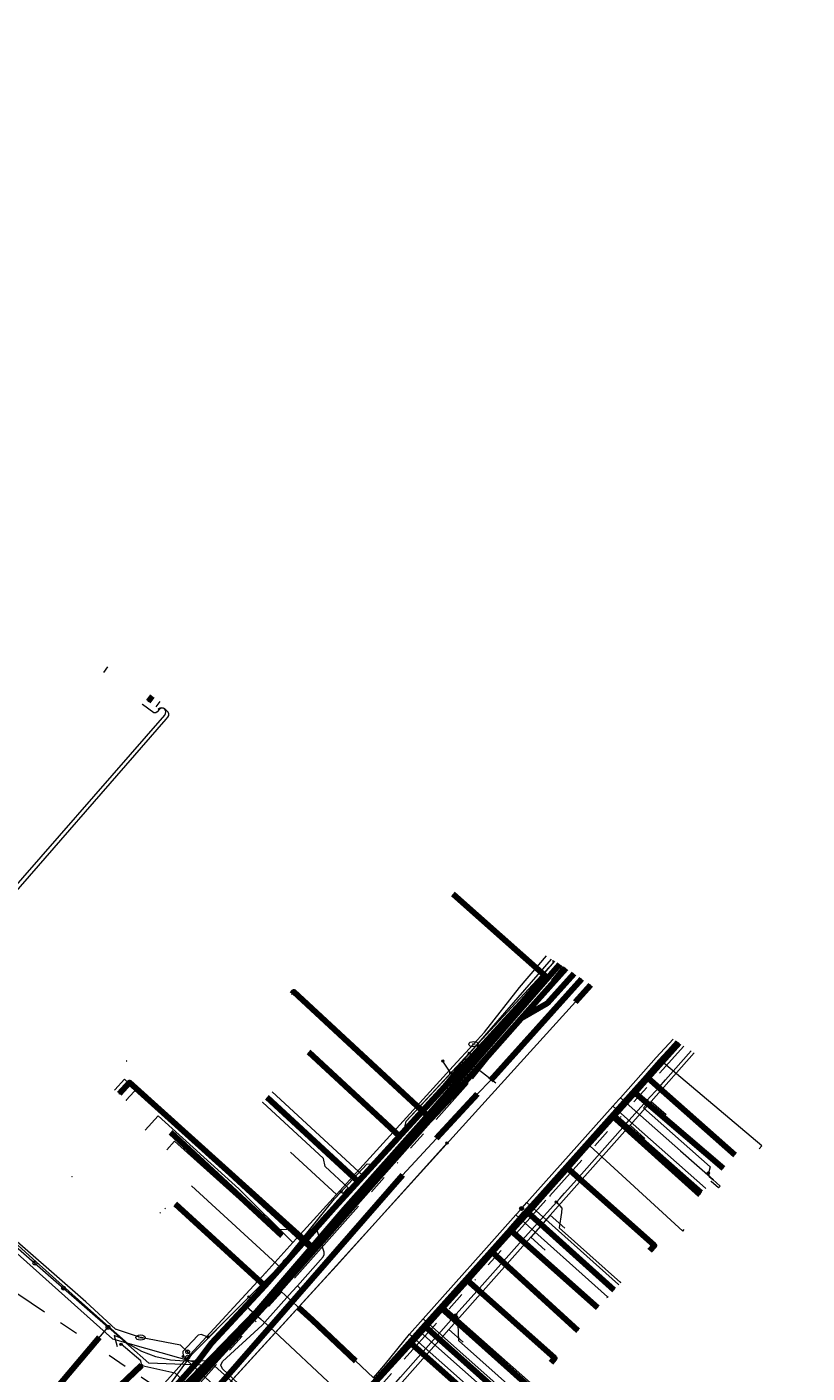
# Model space of a CAD drawing. Header units: metres. Extents: x 98902 to 136161, y 449037 to 499677.
# Tile 184 of 200: x 113551 to 113632, y 483532 to 483671. Entities that reach past the tile are written whole.
import ezdxf
from ezdxf.enums import TextEntityAlignment as Align
from ezdxf.lldxf.tags import DXFTag

# ---------------------------------------------------------------- set-up
doc = ezdxf.new("R2010")
doc.units = ezdxf.units.M
doc.linetypes.add('RI-OVERIG', pattern=[17, 5, -2, 2, -2, 0, -2, 2, -2])
for name, color, linetype, lineweight in [('B-WE-KL-DATA-G', 90, 'KL-DATA-N', 18), ('B-WE-KL-DATA_DUCT-G', 90, 'Continuous', 100), ('B-WE-KL-DATA_HULPSTUK-S', 90, 'Continuous', 25), ('B-WE-KL-DATA_KABELBED-G', 90, 'Continuous', 100), ('B-WE-KL-DATA_MANTELBUIS-G', 90, 'Continuous', 100), ('B-WE-KL-ET_LS-G', 190, 'KL-LS-N', 18), ('B-WE-KL-ET_LS_HULPSTUK-S', 190, 'Continuous', 25), ('B-WE-KL-ET_LS_MANTELBUIS-G', 190, 'Continuous', 100), ('B-WE-KL-ET_MS-G', 130, 'KL-MS-N', 18), ('B-WE-KL-ET_MS_MANTELBUIS-G', 130, 'Continuous', 100), ('B-WE-KL-GAS_LD-G', 50, 'KL-GAS-LD-N', 18), ('B-WE-KL-GAS_LD_HULPSTUK-S', 50, 'Continuous', 25), ('B-WE-KL-GAS_LD_MANTELBUIS-G', 50, 'Continuous', 100), ('B-WE-KL-WATER-G', 170, 'KL-WATER-N', 18), ('B-WE-KL-WATER-S', 170, 'Continuous', 25), ('B-WE-KL-WATER_HULPSTUK-S', 170, 'Continuous', 25), ('B-WE-OG-INFO-G', 7, 'Continuous', 18), ('B-WE-RI-VRIJVERVAL-G', 210, 'RI-OVERIG', 18), ('B-WE-RI-VRIJVERVAL_HULPSTUK-S', 210, 'Continuous', 25), ('V-WE-KL-WATER_HULPSTUK-S', 170, 'Continuous', 25)]:
    doc.layers.add(name, color=color, linetype=linetype, lineweight=lineweight)
doc.styles.add('NLCS-ISO', font='NLCS-ISO.ttf')
doc.styles.get("Standard").update_dxf_attribs({"font": 'arial.ttf'})
tags = doc.linetypes.add('KL-DATA-N', pattern='A,4,-1,[101,NLCS.SHX,S=0.5,R=0,X=0,Y=0],-1,4,-1,["D",Standard,S=1,R=0,X=-0.25,Y=-0.5],-1.5', length=12.5).pattern_tags.tags
tags[18] = DXFTag(74, 10)
tags = doc.linetypes.add('KL-GAS-LD-N', pattern='A,4,-1,[69,NLCS.SHX,S=0.5,R=0,X=0,Y=0],-1,4,-1,["L",Standard,S=1,R=0,X=0.25,Y=-0.5],-2', length=13).pattern_tags.tags
tags[18] = DXFTag(74, 10)
tags = doc.linetypes.add('KL-LS-N', pattern='A,4,-1,[103,NLCS.SHX,S=0.75,R=0,X=0,Y=0],-1,4,-1,["L",Standard,S=1,R=0,X=0,Y=-0.5],-2', length=13).pattern_tags.tags
tags[18] = DXFTag(74, 10)
tags = doc.linetypes.add('KL-MS-N', pattern='A,4,-1,[103,NLCS.SHX,S=0.75,R=0,X=0,Y=0],-1,4,-1,["M",Standard,S=1,R=0,X=0,Y=-0.5],-2', length=13).pattern_tags.tags
tags[18] = DXFTag(74, 10)
doc.linetypes.add('KL-WATER-N', pattern='A,7,-0.5,[168,NLCS.SHX,S=0.75,R=0,X=0.75,Y=0],-2', length=9.5)

# ---------------------------------------------------------------- blocks, each defined once
blk = doc.blocks.new('SKL-WTB_HULP_OVERIG-SO')
at = {"color": 0, "linetype": 'ByBlock', "lineweight": 18}
for points in [[(-0.14, 0.14), (0.14, -0.14)], [(0.14, 0.14), (-0.14, -0.14)]]:
    blk.add_lwpolyline(points, dxfattribs=at)
at = {"color": 0, "linetype": 'ByBlock', "lineweight": 18, "style": 'NLCS-ISO', "flags": 1}
for tag, p in [('TYPE', (1.5, 0)), ('OMSCHRIJVING', (1.5, -3)), ('LABEL', (1.5, -1.5))]:
    blk.add_attdef(tag, p, '', height=1, dxfattribs=at)
blk = doc.blocks.new('SKL-WATER_BRANDKRAAN_BRANDPUT-SO')
at = {"color": 0, "linetype": 'ByBlock', "lineweight": 18}
blk.add_ellipse((0, 0), major_axis=(2.5, 0), ratio=0.54, dxfattribs=at)
at = {"color": 0, "linetype": 'ByBlock', "lineweight": 18, "style": 'NLCS-ISO'}
blk.add_text('bk', height=1.5, dxfattribs=at).set_placement((0.16, 0), align=Align.MIDDLE_CENTER)
blk = doc.blocks.new('SKL-WTB_HULP_AFSLUITER-SO')
at = {"color": 0, "linetype": 'ByBlock', "lineweight": 18}
blk.add_lwpolyline([(0, 0.8), (0, -0.8)], dxfattribs=at)
blk.add_circle((0, 0), 1, dxfattribs=at)
at = {"color": 0, "linetype": 'ByBlock', "lineweight": 18, "style": 'NLCS-ISO', "flags": 1}
for tag, p in [('TYPE', (1.5, 0)), ('OMSCHRIJVING', (1.5, -3)), ('LABEL', (1.5, -1.5))]:
    blk.add_attdef(tag, p, '', height=1, dxfattribs=at)
blk = doc.blocks.new('SKL-WTB_HULP_SIFON-SO')
at = {"linetype": 'ByBlock', "lineweight": 18}
h = blk.add_hatch(color=0, dxfattribs=at)
h.dxf.hatch_style = 1
h.paths.add_polyline_path([(0.13, -0.53), (-0.13, -0.53), (-0.13, -0.8), (0.13, -0.8)])
at = {"color": 0, "linetype": 'ByBlock', "lineweight": 18}
blk.add_lwpolyline([(0.33, 0.8), (0.33, -0.53), (-0.33, -0.53), (-0.33, 0.8)], dxfattribs=at)
blk.add_lwpolyline([(0.13, -0.8), (-0.13, -0.8), (-0.13, -0.53), (0.13, -0.53)], close=True, dxfattribs=at)
blk.add_circle((0, 0), 1, dxfattribs=at)
at = {"color": 0, "linetype": 'ByBlock', "lineweight": 18, "style": 'NLCS-ISO', "flags": 1}
for tag, p in [('TYPE', (1.5, 0)), ('OMSCHRIJVING', (1.5, -3)), ('LABEL', (1.5, -1.5))]:
    blk.add_attdef(tag, p, '', height=1, dxfattribs=at)
blk = doc.blocks.new('SKL-WTB_HULP_T STUK-SO')
at = {"color": 0, "linetype": 'ByBlock', "lineweight": 18}
blk.add_circle((0, 0), 1, dxfattribs=at)
at = {"color": 0, "linetype": 'ByBlock', "lineweight": -2, "style": 'NLCS-ISO'}
blk.add_text('T', height=1, dxfattribs=at).set_placement((0, 0), align=Align.MIDDLE_CENTER)
at = {"color": 0, "linetype": 'ByBlock', "lineweight": 18, "style": 'NLCS-ISO', "flags": 1}
for tag, p in [('TYPE', (1.5, 0)), ('OMSCHRIJVING', (1.5, -3)), ('LABEL', (1.5, -1.5))]:
    blk.add_attdef(tag, p, '', height=1, dxfattribs=at)
blk = doc.blocks.new('SKL-WTB_HULP_MOF-SO')
at = {"linetype": 'ByBlock', "lineweight": 18}
h = blk.add_hatch(color=0, dxfattribs=at)
h.dxf.hatch_style = 1
h.paths.add_polyline_path([(-0.5625, 0, 1), (0.5625, 0, 1)])
at = {"color": 0, "linetype": 'ByBlock', "lineweight": 18}
blk.add_circle((0, 0), 0.5625, dxfattribs=at)
at = {"color": 0, "linetype": 'ByBlock', "lineweight": 18, "style": 'NLCS-ISO', "flags": 1}
for tag, p in [('TYPE', (1.5, 0)), ('OMSCHRIJVING', (1.5, -3)), ('LABEL', (1.5, -1.5))]:
    blk.add_attdef(tag, p, '', height=1, dxfattribs=at)
blk = doc.blocks.new('SRI-HULP_OVERIG-SO')
at = {"color": 0, "linetype": 'ByBlock', "lineweight": 18}
for points in [[(-0.14, 0.14), (0.14, -0.14)], [(0.14, 0.14), (-0.14, -0.14)]]:
    blk.add_lwpolyline(points, dxfattribs=at)
at = {"color": 0, "linetype": 'ByBlock', "lineweight": 18, "style": 'NLCS-ISO', "flags": 1}
for tag, p in [('TYPE', (1.5, 0)), ('OMSCHRIJVING', (1.5, -3)), ('LABEL', (1.5, -1.5))]:
    blk.add_attdef(tag, p, '', height=1, dxfattribs=at)

msp = doc.modelspace()

# ---------------------------------------------------------------- linework, layer by layer
at = {"layer": 'B-WE-KL-DATA-G', "flags": 128}
for points in [[(113506.4, 483635.56), (113510.87, 483632.3), (113509.51, 483630.46), (113508.14, 483628.91), (113517.12, 483622.19), (113518.77, 483620.82), (113525.87, 483615.68), (113525.61, 483615.24), (113522.62, 483611.23), (113521.81, 483610.14), (113516.3, 483602.77), (113514.1, 483599.96), (113511.41, 483596.36), (113506.6, 483589.93), (113503.94, 483586.19), (113501.82, 483583.13), (113505.96, 483579.81), (113510.83, 483576.15), (113516.88, 483571.38), (113523.22, 483566.65), (113527.51, 483563.3), (113533.22, 483559.01), (113534.19, 483558.07), (113540.71, 483552.23), (113544.65, 483548.63), (113559.86, 483535.08), (113568.3, 483532.67), (113573.8, 483538.42)], [(113564.39, 483600.71), (113564.8, 483601.26)], [(113564.39, 483600.71), (113564.4, 483600.7)], [(113511.41, 483596.36), (113506.6, 483589.93), (113503.94, 483586.19), (113501.82, 483583.13), (113505.96, 483579.81), (113510.83, 483576.15), (113516.88, 483571.38), (113523.22, 483566.65), (113527.51, 483563.3), (113533.22, 483559.01), (113534.19, 483558.07), (113540.71, 483552.23), (113544.65, 483548.63), (113559.86, 483535.08), (113568.3, 483532.67), (113573.8, 483538.42)], [(113595.25, 483581.24), (113601.54, 483575.68), (113604.78, 483572.81), (113603.05, 483570.74), (113591.74, 483558.35), (113589.7, 483556.11), (113585.39, 483551.4), (113583.49, 483549.32), (113575.68, 483540.58), (113570.14, 483534.61), (113568.79, 483532.82), (113551.79, 483513.76), (113550.99, 483512.86), (113551.66, 483512.26), (113551.89, 483512.07)], [(113601.54, 483575.68), (113595.25, 483581.24)], [(113601.54, 483575.68), (113595.25, 483581.24)], [(113591.74, 483558.35), (113603.05, 483570.74), (113604.78, 483572.81), (113601.54, 483575.68)], [(113591.74, 483558.35), (113603.05, 483570.74), (113604.78, 483572.81), (113601.54, 483575.68)], [(113573.8, 483538.42), (113577.04, 483542.07), (113577.33, 483542.48), (113577.73, 483543.04), (113585.05, 483551.13), (113585.87, 483552.04), (113586.43, 483552.55), (113591.79, 483558.46), (113596, 483562.97), (113605.81, 483574.3)], [(113535.49, 483055.98), (113536.44, 483061.53), (113541.2, 483090.06), (113544.75, 483111.66), (113544.95, 483113.19), (113545.55, 483113.66), (113549.4, 483113.28), (113549.71, 483115.83), (113556.15, 483154.74), (113556.91, 483157.96), (113557.64, 483158.28), (113564.2, 483156.37), (113565.15, 483156.5), (113565.3, 483157.27), (113566.3, 483163.06), (113567.24, 483167.86), (113568.82, 483177.21), (113571.01, 483186.37), (113575.09, 483200.14), (113581.28, 483218.98), (113581.15, 483219.69), (113580.14, 483220.4), (113567.91, 483226.71), (113567.78, 483227.32), (113570.17, 483232.32), (113570.59, 483233.11), (113580.71, 483254.89), (113584.47, 483259.02), (113587.04, 483261.97), (113606.58, 483283.49), (113609.02, 483286.26), (113630.08, 483309.54), (113632.57, 483311.54), (113633.4, 483312.5), (113636.4, 483315.96), (113638.08, 483318.23), (113642.14, 483322.92), (113643.87, 483324.65), (113647.08, 483324.18), (113649.59, 483324.36), (113667.63, 483344.53), (113668.37, 483345.83), (113670.1, 483347.81), (113670.49, 483349.54), (113674.04, 483353.34), (113676.56, 483355.32), (113679.67, 483356.3), (113680.83, 483356.83), (113685.26, 483361.33), (113704.52, 483381.09), (113707.24, 483383.93), (113717.84, 483394.74), (113719.22, 483396.2), (113721.66, 483398.75), (113725.28, 483402.47), (113725.71, 483403.23), (113725.92, 483404.18), (113706.13, 483423.4), (113687.19, 483441.76), (113678.04, 483450.61), (113669.18, 483459.44), (113668.39, 483459.99), (113655.76, 483466.36), (113655.14, 483466.9), (113654.64, 483467.32), (113655.26, 483468.56), (113659.23, 483476.77), (113658.82, 483477.96), (113655.69, 483479.53), (113655.02, 483479.8), (113649.58, 483483.54), (113649.24, 483484.03), (113648.87, 483484.47), (113639.3, 483489.55), (113600.78, 483508.81), (113581.04, 483518.7), (113579.76, 483520.42), (113579.42, 483521.38), (113580.2, 483523.01), (113586.56, 483530.36), (113601.95, 483547.56), (113618.42, 483566.01)], [(113616.69, 483564.07), (113618.42, 483566.01)], [(113551.89, 483512.07), (113551.66, 483512.26), (113541.01, 483500.41), (113530.31, 483488.99), (113532.12, 483491.2), (113538.29, 483498.74), (113546.64, 483508.03), (113548.12, 483509.66), (113550.99, 483512.86), (113551.79, 483513.76), (113568.79, 483532.82), (113570.14, 483534.61), (113575.68, 483540.58), (113583.49, 483549.32), (113585.39, 483551.4), (113589.7, 483556.11), (113580.26, 483564.83)], [(113585.95, 483529.7), (113586.17, 483529.49), (113590.86, 483534.63), (113596.71, 483541.17), (113601.28, 483546.29), (113607.11, 483552.81), (113611.97, 483558.24), (113614.44, 483561), (113615.49, 483562.18), (113618.73, 483565.8)], [(113585.95, 483529.7), (113586.17, 483529.49), (113590.86, 483534.63), (113596.71, 483541.17), (113601.28, 483546.29), (113607.11, 483552.81), (113611.97, 483558.24), (113614.44, 483561), (113615.49, 483562.18), (113618.73, 483565.8)], [(113612.85, 483559.77), (113616.69, 483564.07)], [(113627.07, 483554.8), (113627.33, 483555.1), (113616.69, 483564.07)], [(113585.95, 483529.7), (113586.17, 483529.49), (113590.86, 483534.63), (113596.71, 483541.17), (113601.28, 483546.29), (113607.11, 483552.81), (113611.97, 483558.24), (113614.44, 483561), (113615.49, 483562.18), (113624.53, 483554.18)], [(113591.79, 483558.46), (113596, 483562.97)], [(113576.47, 483560.72), (113585.87, 483552.04)], [(113551.89, 483512.07), (113551.66, 483512.26), (113541.01, 483500.41), (113530.31, 483488.99), (113532.12, 483491.2), (113538.29, 483498.74), (113546.64, 483508.03), (113548.12, 483509.66), (113550.99, 483512.86), (113551.79, 483513.76), (113568.79, 483532.82), (113570.14, 483534.61), (113575.68, 483540.58), (113583.49, 483549.32), (113585.39, 483551.4), (113575.93, 483560.14)], [(113609.03, 483555.5), (113612.85, 483559.77)], [(113585.95, 483529.7), (113586.17, 483529.49), (113590.86, 483534.63), (113596.71, 483541.17), (113601.28, 483546.29), (113607.11, 483552.81), (113611.97, 483558.24), (113621.04, 483550.22)], [(113586.43, 483552.55), (113591.79, 483558.46)], [(113589.7, 483556.11), (113591.74, 483558.35)], [(113589.7, 483556.11), (113591.74, 483558.35)], [(113585.39, 483551.4), (113589.7, 483556.11)], [(113585.39, 483551.4), (113589.7, 483556.11)], [(113594.62, 483555.41), (113583.14, 483542.66), (113581.9, 483541.29), (113571.73, 483530.18), (113559.79, 483517.41), (113555.04, 483512.12), (113547.95, 483504.22)], [(113603.95, 483549.8), (113609.03, 483555.5)], [(113609.03, 483555.5), (113619.11, 483546.23), (113619.26, 483546.41)], [(113577.73, 483543.04), (113585.05, 483551.13), (113585.87, 483552.04)], [(113585.87, 483552.04), (113586.43, 483552.55)], [(113615.71, 483544.23), (113616.18, 483544.76), (113607.11, 483552.81), (113601.28, 483546.29), (113596.71, 483541.17), (113590.86, 483534.63), (113586.17, 483529.49), (113585.95, 483529.7)], [(113568.08, 483550.94), (113577.33, 483542.48)], [(113583.49, 483549.32), (113585.39, 483551.4)], [(113583.49, 483549.32), (113585.39, 483551.4)], [(113551.89, 483512.07), (113551.66, 483512.26), (113541.01, 483500.41), (113530.31, 483488.99), (113532.12, 483491.2), (113538.29, 483498.74), (113546.64, 483508.03), (113548.12, 483509.66), (113550.99, 483512.86), (113551.79, 483513.76), (113568.79, 483532.82), (113570.14, 483534.61), (113575.68, 483540.58), (113566.38, 483549.08)], [(113551.89, 483512.07), (113551.66, 483512.26), (113541.01, 483500.41), (113530.31, 483488.99), (113532.12, 483491.2), (113538.29, 483498.74), (113546.64, 483508.03), (113548.12, 483509.66), (113550.99, 483512.86), (113551.79, 483513.76), (113568.79, 483532.82), (113570.14, 483534.61), (113575.68, 483540.58), (113566.38, 483549.08)], [(113575.68, 483540.58), (113583.49, 483549.32)], [(113575.68, 483540.58), (113583.49, 483549.32)], [(113602.55, 483548.24), (113603.95, 483549.8)], [(113600.96, 483546.46), (113601.95, 483547.56), (113602.55, 483548.24)], [(113585.95, 483529.7), (113586.17, 483529.49), (113590.86, 483534.63), (113596.71, 483541.17), (113601.28, 483546.29), (113610.29, 483538.28)], [(113594.03, 483538.71), (113600.96, 483546.46)], [(113573.8, 483538.42), (113577.04, 483542.07), (113577.33, 483542.48)], [(113577.33, 483542.48), (113577.73, 483543.04)], [(113605.44, 483532.61), (113605.84, 483533.06), (113596.71, 483541.17), (113590.86, 483534.63), (113586.17, 483529.49), (113585.95, 483529.7)], [(113570.14, 483534.61), (113575.68, 483540.58)], [(113570.14, 483534.61), (113575.68, 483540.58)], [(113573.8, 483538.42), (113575.23, 483537.15)], [(113592.19, 483536.66), (113594.03, 483538.71)], [(113594.03, 483538.71), (113603.28, 483530.48)], [(113575.23, 483537.15), (113576.66, 483535.87), (113582.78, 483530.11), (113584.82, 483528.36), (113580.2, 483523.01), (113579.42, 483521.38), (113579.76, 483520.42), (113581.04, 483518.7), (113600.78, 483508.81), (113609.43, 483504.48), (113627.48, 483495.46), (113629.84, 483494.28), (113639.3, 483489.55), (113643.41, 483487.37), (113648.87, 483484.47)], [(113591.6, 483536), (113592.19, 483536.66)], [(113591.6, 483536), (113586.56, 483530.36), (113584.82, 483528.36), (113580.2, 483523.01), (113579.42, 483521.38), (113579.76, 483520.42), (113581.04, 483518.7), (113600.78, 483508.81), (113605.66, 483506.37)], [(113591.6, 483536), (113600.86, 483527.76)], [(113551.79, 483513.76), (113568.79, 483532.82), (113570.14, 483534.61)], [(113551.79, 483513.76), (113568.79, 483532.82), (113570.14, 483534.61)], [(113585.95, 483529.7), (113586.17, 483529.49), (113590.86, 483534.63), (113599.86, 483526.63)]]:
    msp.add_lwpolyline(points, dxfattribs=at)
at = {"layer": 'B-WE-KL-DATA_DUCT-G', "flags": 128}
for points in [[(113595.25, 483581.24), (113604.78, 483572.81), (113603.05, 483570.74), (113581.82, 483547.49), (113575.68, 483540.58), (113570.14, 483534.61), (113568.79, 483532.82), (113557.18, 483519.75)], [(113595.25, 483581.24), (113604.78, 483572.81), (113603.05, 483570.74), (113581.82, 483547.49), (113575.68, 483540.58), (113570.14, 483534.61), (113568.79, 483532.82), (113557.18, 483519.75)], [(113606.32, 483573.96), (113592.41, 483558.01), (113584.02, 483548.56), (113574.84, 483537.87), (113560.18, 483522.77)], [(113606.32, 483573.96), (113592.41, 483558.01), (113584.02, 483548.56), (113574.84, 483537.87), (113560.18, 483522.77)]]:
    msp.add_lwpolyline(points, dxfattribs=at)
at = {"layer": 'B-WE-KL-DATA_KABELBED-G', "flags": 128}
for points in [[(113563.97, 483601.81), (113563.57, 483601.28)], [(113601.54, 483575.68), (113595.25, 483581.24)], [(113591.74, 483558.35), (113603.05, 483570.74), (113604.78, 483572.81), (113601.54, 483575.68)], [(113551.66, 483512.26), (113560.18, 483522.77), (113574.84, 483537.87), (113584.02, 483548.56), (113592.41, 483558.01), (113606.32, 483573.96)], [(113602.33, 483568.32), (113606.96, 483573.54)], [(113607.81, 483572.98), (113605.04, 483569.88), (113602.33, 483568.32)], [(113606.96, 483573.54), (113606.29, 483572.78)], [(113594.49, 483559.58), (113592.94, 483557.92), (113578.69, 483571.09), (113578.49, 483570.87)], [(113580.9, 483544.35), (113592.73, 483557.7), (113594.49, 483559.58), (113596.27, 483561.49), (113602.33, 483568.32)], [(113583.32, 483526.35), (113591.35, 483535.22), (113592.36, 483536.34), (113593.85, 483537.99), (113594.07, 483538.23), (113596.32, 483540.71), (113599.31, 483544.06), (113603.01, 483548.19), (113604.65, 483550.01), (113606.66, 483552.27), (113611.84, 483558.18), (113616.81, 483563.87), (113618.63, 483565.86)], [(113589.7, 483556.11), (113580.26, 483564.83)], [(113615.49, 483562.18), (113618.73, 483565.8)], [(113580.9, 483544.35), (113561.63, 483561.7), (113560.56, 483560.51)], [(113614.44, 483561), (113615.49, 483562.18)], [(113615.49, 483562.18), (113624.53, 483554.18)], [(113595.66, 483560.84), (113592.73, 483557.7), (113582.97, 483546.68)], [(113611.97, 483558.24), (113614.44, 483561)], [(113614.05, 483560.71), (113623.3, 483552.79)], [(113585.39, 483551.4), (113575.93, 483560.14)], [(113589.7, 483556.11), (113591.74, 483558.35)], [(113607.11, 483552.81), (113611.97, 483558.24)], [(113611.84, 483558.18), (113620.88, 483550.05)], [(113621.04, 483550.22), (113611.97, 483558.24)], [(113585.39, 483551.4), (113589.7, 483556.11)], [(113601.28, 483546.29), (113607.11, 483552.81)], [(113615.71, 483544.23), (113616.18, 483544.76), (113607.11, 483552.81)], [(113583.49, 483549.32), (113585.39, 483551.4)], [(113566.38, 483549.08), (113575.68, 483540.58)], [(113575.68, 483540.58), (113583.49, 483549.32)], [(113604.65, 483550.01), (113603.01, 483548.19), (113611.95, 483540.15)], [(113596.71, 483541.17), (113601.28, 483546.29)], [(113610.29, 483538.28), (113601.28, 483546.29)], [(113569.73, 483531.93), (113576.96, 483539.9), (113580.9, 483544.35)], [(113599.31, 483544.06), (113608.2, 483535.93)], [(113590.86, 483534.63), (113596.71, 483541.17)], [(113605.44, 483532.61), (113605.84, 483533.06), (113596.71, 483541.17)], [(113570.14, 483534.61), (113575.68, 483540.58)], [(113593.85, 483537.99), (113594.07, 483538.23), (113603.03, 483530.2)], [(113591.35, 483535.22), (113592.36, 483536.34), (113601.35, 483528.32)], [(113551.79, 483513.76), (113568.79, 483532.82), (113570.14, 483534.61)], [(113586.17, 483529.49), (113590.86, 483534.63)], [(113599.86, 483526.63), (113590.86, 483534.63)], [(113551.85, 483512.1), (113551.85, 483512.1), (113557.76, 483518.75), (113558.01, 483519.03), (113558.5, 483519.57), (113558.83, 483519.92), (113569.73, 483531.93)]]:
    msp.add_lwpolyline(points, dxfattribs=at)
at = {"layer": 'B-WE-KL-DATA_MANTELBUIS-G', "flags": 128}
for points in [[(113606.96, 483573.54), (113606.29, 483572.78)], [(113606.96, 483573.54), (113606.29, 483572.78)], [(113606.96, 483573.54), (113606.29, 483572.78)], [(113595.66, 483560.84), (113592.73, 483557.7), (113582.97, 483546.68)], [(113595.66, 483560.84), (113592.73, 483557.7), (113582.97, 483546.68)], [(113581.82, 483547.49), (113591.24, 483557.81)], [(113584.02, 483548.56), (113592.41, 483558.01)]]:
    msp.add_lwpolyline(points, dxfattribs=at)
at = {"layer": 'B-WE-KL-ET_LS-G', "flags": 128}
for points in [[(113385.47, 483607.67), (113385.62, 483607.57), (113385.71, 483607.53), (113385.81, 483607.53), (113385.9, 483607.57), (113385.97, 483607.64), (113389.72, 483612.79), (113394.12, 483618.04), (113399.61, 483624.93), (113403.64, 483630.16), (113407.08, 483634.51), (113408.23, 483635.92), (113408.35, 483636.02), (113408.49, 483636.09), (113408.64, 483636.14), (113408.8, 483636.16), (113408.95, 483636.15), (113409.11, 483636.11), (113409.25, 483636.05), (113409.38, 483635.97), (113415.61, 483631.41), (113425.27, 483624.39), (113447.09, 483607.94), (113458.46, 483599.35), (113458.74, 483599.1), (113458.97, 483598.8), (113459.15, 483598.47), (113459.27, 483598.11), (113459.41, 483597.76), (113459.61, 483597.43), (113459.86, 483597.14), (113460.16, 483596.9), (113462.09, 483595.49), (113466.98, 483591.9), (113472.12, 483588.23), (113478.56, 483583.46), (113508.87, 483561.28), (113509.08, 483561.15), (113509.31, 483561.06), (113509.56, 483561.02), (113509.81, 483561.02), (113510.06, 483561.06), (113510.29, 483561.15), (113510.51, 483561.28), (113510.7, 483561.45), (113511.78, 483562.75), (113517.84, 483570.71), (113521.7, 483575.78), (113529.01, 483585.38), (113529.17, 483585.52), (113529.34, 483585.63), (113529.52, 483585.72), (113529.72, 483585.78), (113530.03, 483585.8), (113530.35, 483585.78), (113530.65, 483585.72), (113530.95, 483585.62), (113543.48, 483576.62), (113543.67, 483576.51), (113543.89, 483576.43), (113544.11, 483576.38), (113544.34, 483576.38), (113544.56, 483576.42), (113544.78, 483576.49), (113544.98, 483576.6), (113545.15, 483576.75), (113546.93, 483578.87), (113565.29, 483599.86), (113565.38, 483600.01), (113565.41, 483600.18), (113565.37, 483600.35), (113565.27, 483600.49), (113565.12, 483600.58), (113564.95, 483600.62), (113564.78, 483600.58), (113564.63, 483600.49)], [(113749.38, 483431.92), (113748.26, 483431.91), (113748.15, 483431.91), (113748.04, 483431.93), (113735.11, 483435.77), (113733.99, 483436.17), (113732.92, 483436.71), (113722.35, 483442.78), (113721.97, 483443.17), (113721.85, 483443.7), (113721.94, 483445.32), (113721.68, 483446.04), (113720.99, 483446.37), (113718.64, 483446.5), (113712.43, 483447.18), (113708.56, 483447.71), (113704.59, 483448.4), (113700.06, 483449.41), (113699.54, 483449.54), (113697.3, 483450.1), (113693.54, 483451.13), (113689.53, 483452.61), (113686.3, 483453.86), (113679.13, 483457.42), (113663.58, 483465.01), (113663.05, 483465.28), (113663, 483465.79), (113663.3, 483466.34), (113666.29, 483472.55), (113666.11, 483472.89), (113665.76, 483473.07), (113659.06, 483476.38), (113656.44, 483477.68), (113656.25, 483477.85), (113656.16, 483478.09), (113656.02, 483480.05), (113655.9, 483480.44), (113655.65, 483480.75), (113650.61, 483484.85), (113650.46, 483484.93), (113650.3, 483484.96), (113648.36, 483484.99), (113648.27, 483484.99), (113648.19, 483485.01), (113646.13, 483485.61), (113646.09, 483485.63), (113646.05, 483485.64), (113632.54, 483492.32), (113619.83, 483498.6), (113619, 483499.01), (113600.65, 483508.08), (113582.1, 483517.25), (113581.95, 483517.36), (113581.85, 483517.52), (113580.67, 483520.63), (113580.66, 483520.67), (113580.65, 483520.71), (113580.2, 483523.04), (113580.15, 483523.19), (113580.05, 483523.32), (113579.42, 483523.91), (113578.9, 483524.4), (113571.8, 483531.06), (113570.16, 483532.52), (113569.85, 483532.71), (113569.48, 483532.77), (113567.36, 483532.75), (113565.88, 483532.85), (113564.35, 483533.19), (113562.91, 483533.74), (113561.48, 483534.56), (113560.89, 483535.08), (113559.13, 483536.62), (113556.67, 483538.79), (113551.59, 483543.38), (113546.5, 483547.98), (113546.1, 483548.33), (113546.06, 483548.36), (113546.02, 483548.39), (113545.6, 483548.63), (113545.55, 483548.66), (113545.51, 483548.69), (113540.85, 483552.91), (113534.67, 483558.32), (113527.75, 483563.76), (113524.13, 483566.39), (113516.94, 483571.72), (113516.17, 483572.18), (113510.5, 483576.25), (113502.04, 483582.31), (113501.84, 483582.63), (113501.93, 483583.01), (113509.79, 483593.72), (113520.29, 483607.88), (113520.62, 483608.2), (113521.04, 483608.41), (113523.96, 483609.35), (113524.38, 483609.56), (113524.71, 483609.89), (113528.16, 483614.58), (113531.74, 483618.75), (113531.87, 483619.11), (113531.7, 483619.45), (113530.09, 483620.86), (113529.92, 483621.19), (113530.02, 483621.54), (113531.32, 483623.29)], [(113544.28, 483576.37), (113544.39, 483576.32), (113544.51, 483576.27), (113544.62, 483576.26), (113544.74, 483576.27), (113545.35, 483576.37), (113547.03, 483578.3), (113565.45, 483599.44), (113565.61, 483599.62), (113565.72, 483599.81), (113565.73, 483599.97), (113565.66, 483600.14), (113565.3, 483600.49), (113565.16, 483600.56), (113565, 483600.58), (113564.85, 483600.53), (113564.73, 483600.45), (113564.52, 483600.19), (113564.37, 483600.09), (113564.15, 483600.09), (113562.99, 483600.96)], [(113595.27, 483581.23), (113595.36, 483581.16), (113604.39, 483572.81), (113595.23, 483562.91), (113595.02, 483562.68), (113595.01, 483562.67)], [(113749.38, 483432.17), (113748.26, 483432.15), (113748.18, 483432.15), (113748.11, 483432.17), (113735.18, 483436), (113734.08, 483436.4), (113733.04, 483436.92), (113726.06, 483440.93), (113722.66, 483442.89), (113722.28, 483443.28), (113722.16, 483443.81), (113722.25, 483445.6), (113722, 483446.33), (113721.31, 483446.66), (113718.66, 483446.8), (113712.46, 483447.48), (113708.6, 483448), (113704.65, 483448.7), (113700.13, 483449.71), (113699.61, 483449.84), (113697.38, 483450.39), (113693.62, 483451.42), (113690.07, 483452.63), (113686.38, 483454.04), (113679.41, 483457.38), (113664.67, 483464.8), (113663.94, 483465.17), (113663.36, 483465.46), (113663.27, 483465.68), (113663.29, 483466.01), (113666.42, 483472.42), (113666.39, 483472.91), (113666.11, 483473.23), (113658.93, 483476.78), (113656.73, 483477.88), (113656.53, 483478.04), (113656.45, 483478.29), (113656.31, 483480.2), (113656.2, 483480.59), (113655.94, 483480.9), (113650.71, 483485.15), (113650.57, 483485.23), (113650.4, 483485.26), (113648.36, 483485.29), (113648.32, 483485.29), (113648.27, 483485.3), (113646.26, 483485.88), (113646.22, 483485.9), (113646.18, 483485.91), (113632.68, 483492.59), (113619.13, 483499.28), (113602.97, 483507.27), (113600.79, 483508.35), (113582.34, 483517.47), (113582.19, 483517.58), (113582.09, 483517.73), (113580.95, 483520.74), (113580.94, 483520.78), (113580.93, 483520.81), (113580.41, 483523.27), (113580.36, 483523.41), (113580.27, 483523.53), (113579.62, 483524.14), (113579.11, 483524.62), (113571.28, 483531.96), (113571.12, 483532.33), (113571.29, 483532.7), (113575.43, 483536.48), (113578.53, 483539.97), (113579.07, 483540.58), (113581.74, 483543.58), (113581.86, 483543.81), (113581.85, 483544.07), (113581.08, 483546.43), (113592.75, 483559.65), (113596.47, 483564.14), (113605.49, 483574.51)], [(113574.05, 483539.42), (113577.65, 483543.01), (113577.75, 483543.14), (113577.75, 483543.15), (113582.93, 483549.59), (113586.32, 483553.25), (113587.1, 483553.22), (113590.15, 483556.53), (113590.39, 483557.67), (113596.92, 483564.73), (113604.39, 483572.8), (113605.64, 483574.1), (113605.64, 483574.41)], [(113589.3, 483530.54), (113589.78, 483531.09), (113595.57, 483537.61), (113595.85, 483537.93), (113597.44, 483539.71), (113602.44, 483545.3), (113603.4, 483546.37), (113606.33, 483549.65), (113606.83, 483550.21), (113607.79, 483551.28), (113612.89, 483557.01), (113613.56, 483557.76), (113615.38, 483559.81), (113616.65, 483561.22), (113617.31, 483561.97), (113619.99, 483564.97)], [(113595.01, 483562.67), (113595.01, 483562.66), (113594.19, 483563.92), (113594.18, 483563.92)], [(113596.47, 483564.14), (113599.69, 483561.66)], [(113552.65, 483514.26), (113552.77, 483514.44), (113552.82, 483514.64), (113552.74, 483515.4), (113552.76, 483515.68), (113552.82, 483515.95), (113554.64, 483517.41), (113556.96, 483519.95), (113560.29, 483524.09), (113565.65, 483530.05), (113568.09, 483533.45), (113573.27, 483538.63), (113573.28, 483538.63), (113573.27, 483538.63), (113577.65, 483543.01), (113577.77, 483543.16), (113581.38, 483547.65), (113582.93, 483549.59), (113583.61, 483550.33), (113585.16, 483552), (113585.16, 483552.01), (113585.16, 483552), (113586.32, 483553.25), (113587.1, 483553.22), (113590.15, 483556.53), (113590.39, 483557.67), (113591.49, 483558.85), (113595.01, 483562.66), (113595.01, 483562.67)], [(113583.61, 483550.33), (113583.79, 483550.15), (113584.34, 483550.74), (113581.95, 483552.95), (113581.77, 483553.79), (113575.46, 483559.63)], [(113615.38, 483559.81), (113615.57, 483559.64), (113615.04, 483559.04), (113621.95, 483552.92), (113621.78, 483552.28)], [(113621.78, 483552.28), (113621.87, 483551.93), (113622.24, 483551.6)], [(113622.24, 483551.6), (113622.99, 483550.93), (113622.82, 483550.74), (113622.07, 483551.4)], [(113605.98, 483549.27), (113606.17, 483549.1), (113606.56, 483548.62), (113606.53, 483548.17), (113606.29, 483546.58), (113612.65, 483540.93)], [(113574.05, 483539.42), (113573.81, 483539.18), (113571.44, 483536.8), (113571.44, 483536.81), (113571.44, 483536.8), (113569.88, 483535.24), (113569.8, 483535.25), (113569.08, 483535.5), (113568.77, 483535.44), (113568.13, 483534.77), (113567.16, 483533.76), (113567.21, 483533.23)], [(113578.77, 483539.37), (113578.03, 483538.36)], [(113579.07, 483540.58), (113579.54, 483540.12), (113579.1, 483539.33)], [(113595.52, 483537.55), (113595.7, 483537.38), (113595.82, 483534.88), (113602.17, 483529.23)], [(113560.89, 483535.08), (113560.02, 483535.4), (113560.34, 483534.26)], [(113562.9, 483532.3), (113562.79, 483532.79), (113560.75, 483534.5)], [(113558.04, 483515.61), (113557.77, 483520.43), (113556.98, 483526.67), (113562.89, 483532.29), (113562.9, 483532.3), (113566.35, 483531.52), (113567.42, 483530.57), (113569.74, 483528.78), (113574.75, 483524.91), (113579.36, 483521.36), (113579.62, 483520.59), (113579.63, 483520.6)], [(113567.21, 483533.23), (113567.22, 483533.2), (113579.26, 483522.06), (113570.46, 483530.2), (113579.26, 483522.06), (113579.49, 483521.79), (113579.67, 483521.44), (113579.62, 483520.6), (113579.79, 483519.18), (113580.58, 483517.37), (113582.71, 483516.34), (113585.27, 483516.1), (113589, 483514.39), (113591.01, 483513.48), (113591.01, 483513.47)]]:
    msp.add_lwpolyline(points, dxfattribs=at)
at = {"layer": 'B-WE-KL-ET_LS_MANTELBUIS-G', "flags": 128}
for points in [[(113565.9, 483556.53), (113577.47, 483545.81)], [(113562.89, 483532.29), (113556.98, 483526.68)]]:
    msp.add_lwpolyline(points, dxfattribs=at)
at = {"layer": 'B-WE-KL-ET_MS-G', "flags": 128}
for points in [[(113608.63, 483572.44), (113599.19, 483561.93), (113597.76, 483560.48), (113593.48, 483555.85), (113589.98, 483552.08), (113581.82, 483542.72), (113577.68, 483537.96), (113571.91, 483531.33), (113560.77, 483518.55), (113552.55, 483509.31), (113543.45, 483499.09), (113535.97, 483491.23), (113534.65, 483489.85), (113523.05, 483477.68), (113519.57, 483473.72), (113500.31, 483451.9), (113498.66, 483449.84), (113498.2, 483449.35), (113497.35, 483448.69), (113496.48, 483448.13), (113495.46, 483447.7), (113494.39, 483447.37), (113493.27, 483447.21), (113492.02, 483447.27), (113490.74, 483447.46), (113489.59, 483447.87), (113488.42, 483448.51), (113486.81, 483449.66), (113470.14, 483462.58), (113465.44, 483467.76)], [(113515.83, 483480.7), (113525.5, 483481.13), (113528.47, 483482.48), (113538.41, 483493.57), (113554.99, 483512.07), (113559.79, 483517.42), (113571.37, 483529.78), (113571.63, 483530.07), (113581.79, 483541.19), (113607.97, 483570.07), (113609.58, 483571.82)]]:
    msp.add_lwpolyline(points, dxfattribs=at)
at = {"layer": 'B-WE-KL-ET_MS_MANTELBUIS-G', "flags": 128}
for points in [[(113599.19, 483561.93), (113608.63, 483572.44)], [(113607.97, 483570.07), (113609.58, 483571.82)], [(113597.76, 483560.48), (113593.49, 483555.86)], [(113589.98, 483552.08), (113575.1, 483534.99), (113557.44, 483514.79), (113544.24, 483499.97), (113529.54, 483484.49), (113523.06, 483477.69)]]:
    msp.add_lwpolyline(points, dxfattribs=at)
at = {"layer": 'B-WE-KL-GAS_LD-G', "flags": 128}
for points in [[(113606.47, 483573.86), (113596.88, 483562.95)], [(113602.37, 483548.6), (113602.43, 483548.68), (113602.92, 483549.22), (113611.85, 483559.22), (113612.49, 483559.93), (113612.65, 483560.11), (113616.37, 483564.27), (113618.12, 483566.2)], [(113580.16, 483543.92), (113580.21, 483544.47), (113577.61, 483546.86), (113561.12, 483562.03), (113560.11, 483560.92)], [(113596.88, 483562.95), (113592.48, 483557.94), (113580.69, 483544.52), (113580.65, 483544.48), (113580.16, 483543.92), (113579.64, 483543.33)], [(113561.3, 483559.84), (113562.54, 483561.21), (113562.96, 483560.81)], [(113562.96, 483560.81), (113570.63, 483553.73), (113578.85, 483546.14), (113579.93, 483545.18)], [(113535.26, 483558.85), (113534.56, 483558.05), (113551.8, 483542.93)], [(113621.47, 483550.72), (113611.85, 483559.22)], [(113612.65, 483560.11), (113618.88, 483554.6), (113622.26, 483551.61)], [(113602.92, 483549.22), (113612.45, 483540.71)], [(113587.64, 483531.78), (113588.24, 483532.45), (113590.74, 483535.54), (113592.15, 483537.13), (113598.44, 483544.21), (113601.78, 483547.95), (113602.24, 483548.46), (113602.37, 483548.6)], [(113601.78, 483547.95), (113611.31, 483539.43)], [(113579.93, 483545.18), (113580.69, 483544.52)], [(113551.8, 483542.93), (113554.02, 483540.98)], [(113577.01, 483540.34), (113579.64, 483543.33)], [(113554.02, 483540.98), (113554.77, 483540.33)], [(113554.77, 483540.33), (113559.4, 483536.26)], [(113577.01, 483540.34), (113569.94, 483532.3), (113563.65, 483532.54), (113559.4, 483536.26)], [(113577.01, 483540.34), (113580.63, 483536.99), (113586.98, 483531.02)], [(113592.15, 483537.13), (113595.95, 483533.75), (113601.29, 483529)], [(113530.38, 483488.92), (113532.9, 483491.71), (113539.54, 483499.08), (113547.59, 483507.99), (113548.3, 483508.79), (113555.76, 483517.06), (113557.74, 483519.25), (113559.28, 483520.96), (113553.45, 483526.21), (113551.96, 483527.55), (113559.4, 483536.26)], [(113590.74, 483535.54), (113595.59, 483531.23), (113600.26, 483527.08)], [(113586.98, 483531.02), (113587.64, 483531.78)]]:
    msp.add_lwpolyline(points, dxfattribs=at)
at = {"layer": 'B-WE-KL-GAS_LD_MANTELBUIS-G', "flags": 128}
for points in [[(113585.15, 483532.74), (113580.63, 483536.99), (113579.24, 483538.28)], [(113554.38, 483530.36), (113558.52, 483535.24)]]:
    msp.add_lwpolyline(points, dxfattribs=at)
at = {"layer": 'B-WE-KL-WATER-G', "flags": 128}
for points in [[(113567.95, 483533.45), (113567.67, 483533.71), (113566.92, 483534.4), (113562.77, 483535.2), (113560.19, 483536.07), (113557.1, 483538.9), (113544.71, 483549.68), (113533.39, 483559.52), (113526.52, 483565.45), (113522.87, 483568.41), (113522.05, 483568.99), (113517.3, 483572.36), (113516.65, 483572.82), (113496.77, 483587.56), (113485.91, 483595.62), (113485.11, 483596.21), (113481.97, 483598.54), (113478.35, 483601.22), (113477.94, 483601.52), (113460.22, 483614.2), (113459.17, 483615.13), (113453.33, 483620.32), (113443.19, 483627.88), (113433.09, 483635.41), (113432.77, 483635.65), (113429.17, 483638.34), (113426.43, 483640.36), (113422.43, 483643.31), (113414.43, 483649.2), (113411.63, 483651.3), (113408.03, 483654.01), (113397.04, 483662.27), (113396.29, 483662.84), (113393.24, 483665.13), (113390.04, 483667.54), (113386.91, 483670.03), (113378.92, 483676.4), (113375.08, 483679.46), (113371.86, 483681.84), (113368.34, 483684.44), (113367.62, 483684.98), (113366.11, 483686.09), (113357.42, 483692.52), (113353.67, 483695.3), (113342.6, 483703.48), (113339.06, 483706.11), (113336.81, 483707.77), (113333.51, 483710.21), (113332.61, 483710.88), (113316.31, 483722.93), (113312.36, 483725.86), (113301.64, 483733.79), (113297.61, 483736.77), (113294.64, 483738.97), (113287.12, 483744.63), (113282.9, 483747.82), (113277.78, 483751.68), (113277.34, 483752.01)], [(113559.34, 483604.86), (113558.92, 483604.27)], [(113595.27, 483563.39), (113597.38, 483565.67), (113598.51, 483566.9), (113602.14, 483571.56), (113604.95, 483574.86)], [(113620.3, 483564.77), (113615.83, 483559.73), (113613.64, 483557.26), (113605.34, 483547.9), (113603.32, 483545.62), (113594.82, 483536.03), (113592.46, 483533.38), (113592.39, 483533.3), (113579.19, 483518.41)], [(113575.79, 483541.97), (113578.6, 483545.07), (113579.35, 483545.9), (113583.13, 483550.05), (113595.27, 483563.39)], [(113615.83, 483559.73), (113617.38, 483558.35)], [(113563.27, 483556.72), (113564.6, 483558.22), (113573, 483550.65), (113578.6, 483545.07)], [(113613.64, 483557.26), (113615.18, 483555.88)], [(113565.52, 483554.7), (113566.32, 483555.59), (113575.71, 483547.13), (113576.56, 483546.37), (113578.72, 483546.48), (113579.35, 483545.9)], [(113583.13, 483550.05), (113578.35, 483554.45)], [(113605.34, 483547.9), (113606.85, 483546.55)], [(113603.32, 483545.62), (113604.83, 483544.28)], [(113575.79, 483541.97), (113567.95, 483533.45), (113567.68, 483533.15), (113556.74, 483520.98), (113553.39, 483517.25), (113547.5, 483510.7), (113545.4, 483508.37), (113539.52, 483501.82), (113537.84, 483500), (113529.13, 483490.46), (113528.59, 483489.87), (113524.85, 483485.77), (113520.63, 483481.09), (113517.52, 483481.51), (113514.47, 483481.92), (113512.85, 483480.08), (113500, 483465.1), (113495.46, 483460.02), (113495.15, 483458.98), (113492.95, 483451.52), (113487.95, 483445.91), (113487.49, 483445.4), (113487.11, 483443.33), (113483.57, 483439.38), (113483.31, 483439.07), (113483.05, 483438.77), (113475.18, 483429.72), (113474.98, 483429.49), (113467.63, 483421.04), (113466.97, 483420.29), (113455.88, 483407.54), (113455.62, 483407.23), (113448.58, 483399.14), (113445.29, 483395.5), (113444.89, 483395.05), (113437.25, 483386.59), (113436.85, 483386.15), (113421.37, 483369.01), (113421.23, 483368.86), (113414.05, 483360.9), (113413.78, 483360.6), (113406.47, 483352.51), (113405.87, 483351.84), (113390.85, 483335.22), (113390.39, 483334.7), (113382.9, 483326.4), (113382.7, 483326.18), (113376.85, 483319.71), (113375.26, 483317.94), (113374.86, 483317.49), (113365.03, 483306.78)], [(113594.82, 483536.03), (113596.3, 483534.71)], [(113592.39, 483533.3), (113600.47, 483526.12)]]:
    msp.add_lwpolyline(points, dxfattribs=at)
at = {"layer": 'B-WE-OG-INFO-G', "flags": 128}
for points in [[(113599.19, 483561.93), (113608.63, 483572.44)], [(113589.98, 483552.08), (113575.1, 483534.99), (113557.44, 483514.79), (113544.24, 483499.97), (113529.54, 483484.49), (113523.06, 483477.69)]]:
    msp.add_lwpolyline(points, dxfattribs=at)
at = {"layer": 'B-WE-RI-VRIJVERVAL-G', "flags": 128}
for points in [[(113597.3, 483562.1), (113606.67, 483573.73)], [(113605.3, 483549.9), (113619.23, 483565.47)], [(113582.1, 483545.1), (113597.3, 483562.1)], [(113567, 483528.3), (113529.5, 483553.5)], [(113578.8, 483520.2), (113605.3, 483549.9)], [(113582.1, 483545.1), (113567, 483528.3)]]:
    msp.add_lwpolyline(points, dxfattribs=at)

# ---------------------------------------------------------------- block references
at = {"layer": 'B-WE-KL-DATA_HULPSTUK-S', "xscale": 0.2, "yscale": 0.2, "zscale": 0.2}
for name, p in [('SKL-WTB_HULP_OVERIG-SO', (113563.57, 483601.28)), ('SKL-WTB_HULP_OVERIG-SO', (113578.49, 483570.87)), ('SKL-WTB_HULP_OVERIG-SO', (113602.33, 483568.32)), ('SKL-WTB_HULP_OVERIG-SO', (113602.33, 483568.32)), ('SKL-WTB_HULP_OVERIG-SO', (113602.33, 483568.32)), ('SKL-WTB_HULP_OVERIG-SO', (113596, 483562.97)), ('SKL-WTB_HULP_OVERIG-SO', (113560.56, 483560.51)), ('SKL-WTB_HULP_MOF-SO', (113614.05, 483560.71)), ('SKL-WTB_HULP_OVERIG-SO', (113614.05, 483560.71)), ('SKL-WTB_HULP_MOF-SO', (113594.49, 483559.58)), ('SKL-WTB_HULP_OVERIG-SO', (113594.49, 483559.58)), ('SKL-WTB_HULP_OVERIG-SO', (113612.85, 483559.77)), ('SKL-WTB_HULP_MOF-SO', (113611.84, 483558.18)), ('SKL-WTB_HULP_OVERIG-SO', (113611.84, 483558.18)), ('SKL-WTB_HULP_MOF-SO', (113594.62, 483555.41)), ('SKL-WTB_HULP_OVERIG-SO', (113586.43, 483552.55)), ('SKL-WTB_HULP_OVERIG-SO', (113623.3, 483552.79)), ('SKL-WTB_HULP_MOF-SO', (113604.65, 483550.01)), ('SKL-WTB_HULP_OVERIG-SO', (113604.65, 483550.01)), ('SKL-WTB_HULP_OVERIG-SO', (113620.88, 483550.05)), ('SKL-WTB_HULP_OVERIG-SO', (113602.55, 483548.24)), ('SKL-WTB_HULP_OVERIG-SO', (113580.9, 483544.35)), ('SKL-WTB_HULP_OVERIG-SO', (113580.9, 483544.35)), ('SKL-WTB_HULP_OVERIG-SO', (113580.9, 483544.35)), ('SKL-WTB_HULP_MOF-SO', (113599.31, 483544.06)), ('SKL-WTB_HULP_OVERIG-SO', (113599.31, 483544.06)), ('SKL-WTB_HULP_OVERIG-SO', (113577.73, 483543.04)), ('SKL-WTB_HULP_OVERIG-SO', (113611.95, 483540.15)), ('SKL-WTB_HULP_MOF-SO', (113593.85, 483537.99)), ('SKL-WTB_HULP_OVERIG-SO', (113593.85, 483537.99)), ('SKL-WTB_HULP_OVERIG-SO', (113575.23, 483537.15)), ('SKL-WTB_HULP_OVERIG-SO', (113592.19, 483536.66)), ('SKL-WTB_HULP_MOF-SO', (113591.35, 483535.22)), ('SKL-WTB_HULP_OVERIG-SO', (113591.35, 483535.22)), ('SKL-WTB_HULP_OVERIG-SO', (113608.2, 483535.93)), ('SKL-WTB_HULP_OVERIG-SO', (113569.73, 483531.93)), ('SKL-WTB_HULP_OVERIG-SO', (113569.73, 483531.93))]:
    msp.add_blockref(name, p, dxfattribs=at)
at = {"layer": 'B-WE-KL-ET_LS_HULPSTUK-S', "xscale": 0.2, "yscale": 0.2, "zscale": 0.2}
for name, p in [('SKL-WTB_HULP_OVERIG-SO', (113562.99, 483600.96)), ('SKL-WTB_HULP_OVERIG-SO', (113564.63, 483600.49)), ('SKL-WTB_HULP_MOF-SO', (113596.92, 483564.73)), ('SKL-WTB_HULP_OVERIG-SO', (113561.31, 483563.92)), ('SKL-WTB_HULP_MOF-SO', (113594.18, 483563.92)), ('SKL-WTB_HULP_MOF-SO', (113595.01, 483562.67)), ('SKL-WTB_HULP_OVERIG-SO', (113575.46, 483559.63)), ('SKL-WTB_HULP_MOF-SO', (113615.38, 483559.81)), ('SKL-WTB_HULP_OVERIG-SO', (113555.66, 483551.91)), ('SKL-WTB_HULP_MOF-SO', (113621.78, 483552.28)), ('SKL-WTB_HULP_OVERIG-SO', (113622.07, 483551.4)), ('SKL-WTB_HULP_OVERIG-SO', (113622.24, 483551.6)), ('SKL-WTB_HULP_MOF-SO', (113583.61, 483550.33)), ('SKL-WTB_HULP_MOF-SO', (113605.98, 483549.27)), ('SKL-WTB_HULP_OVERIG-SO', (113564.81, 483548.14)), ('SKL-WTB_HULP_OVERIG-SO', (113565.33, 483548.61)), ('SKL-WTB_HULP_MOF-SO', (113577.75, 483543.15)), ('SKL-WTB_HULP_MOF-SO', (113575.49, 483540.85)), ('SKL-WTB_HULP_OVERIG-SO', (113612.65, 483540.93)), ('SKL-WTB_HULP_MOF-SO', (113574.05, 483539.42)), ('SKL-WTB_HULP_MOF-SO', (113578.77, 483539.37)), ('SKL-WTB_HULP_OVERIG-SO', (113611.25, 483539.36)), ('SKL-WTB_HULP_MOF-SO', (113578.03, 483538.36)), ('SKL-WTB_HULP_MOF-SO', (113595.52, 483537.55)), ('SKL-WTB_HULP_MOF-SO', (113569.8, 483535.25)), ('SKL-WTB_HULP_MOF-SO', (113560.75, 483534.5)), ('SKL-WTB_HULP_MOF-SO', (113562.9, 483532.3)), ('SKL-WTB_HULP_MOF-SO', (113567.21, 483533.23))]:
    msp.add_blockref(name, p, dxfattribs=at)
at = {"layer": 'B-WE-KL-GAS_LD_HULPSTUK-S', "xscale": 0.2, "yscale": 0.2, "zscale": 0.2}
for name, p in [('SKL-WTB_HULP_OVERIG-SO', (113596.88, 483562.95)), ('SKL-WTB_HULP_OVERIG-SO', (113560.11, 483560.92)), ('SKL-WTB_HULP_OVERIG-SO', (113562.96, 483560.81)), ('SKL-WTB_HULP_OVERIG-SO', (113561.3, 483559.84)), ('SKL-WTB_HULP_OVERIG-SO', (113611.85, 483559.22)), ('SKL-WTB_HULP_OVERIG-SO', (113612.65, 483560.11)), ('SKL-WTB_HULP_OVERIG-SO', (113621.47, 483550.72)), ('SKL-WTB_HULP_OVERIG-SO', (113622.26, 483551.61)), ('SKL-WTB_HULP_OVERIG-SO', (113602.92, 483549.22)), ('SKL-WTB_HULP_OVERIG-SO', (113601.78, 483547.95)), ('SKL-WTB_HULP_SIFON-SO', (113602.37, 483548.6)), ('SKL-WTB_HULP_AFSLUITER-SO', (113579.93, 483545.18)), ('SKL-WTB_HULP_OVERIG-SO', (113580.16, 483543.92)), ('SKL-WTB_HULP_OVERIG-SO', (113580.69, 483544.52)), ('SKL-WTB_HULP_AFSLUITER-SO', (113551.8, 483542.93)), ('SKL-WTB_HULP_OVERIG-SO', (113579.64, 483543.33)), ('SKL-WTB_HULP_OVERIG-SO', (113554.02, 483540.98)), ('SKL-WTB_HULP_OVERIG-SO', (113612.45, 483540.71)), ('SKL-WTB_HULP_SIFON-SO', (113554.77, 483540.33)), ('SKL-WTB_HULP_T STUK-SO', (113577.01, 483540.34)), ('SKL-WTB_HULP_OVERIG-SO', (113611.31, 483539.43)), ('SKL-WTB_HULP_OVERIG-SO', (113592.15, 483537.13)), ('SKL-WTB_HULP_T STUK-SO', (113559.4, 483536.26)), ('SKL-WTB_HULP_OVERIG-SO', (113590.74, 483535.54)), ('SKL-WTB_HULP_OVERIG-SO', (113587.64, 483531.78))]:
    msp.add_blockref(name, p, dxfattribs=at)
at = {"layer": 'B-WE-KL-WATER-S', "xscale": 0.2, "yscale": 0.2, "zscale": 0.2}
for p in [(113597.38, 483565.67), (113562.77, 483535.2)]:
    msp.add_blockref('SKL-WATER_BRANDKRAAN_BRANDPUT-SO', p, dxfattribs=at)
at = {"layer": 'B-WE-KL-WATER_HULPSTUK-S', "xscale": 0.2, "yscale": 0.2, "zscale": 0.2}
for name, p in [('SKL-WTB_HULP_OVERIG-SO', (113595.27, 483563.39)), ('SKL-WTB_HULP_OVERIG-SO', (113615.83, 483559.73)), ('SKL-WTB_HULP_OVERIG-SO', (113613.64, 483557.26)), ('SKL-WTB_HULP_OVERIG-SO', (113583.13, 483550.05)), ('SKL-WTB_HULP_OVERIG-SO', (113605.34, 483547.9)), ('SKL-WTB_HULP_OVERIG-SO', (113578.6, 483545.07)), ('SKL-WTB_HULP_OVERIG-SO', (113579.35, 483545.9)), ('SKL-WTB_HULP_OVERIG-SO', (113603.32, 483545.62)), ('SKL-WTB_HULP_OVERIG-SO', (113575.79, 483541.97)), ('SKL-WTB_HULP_OVERIG-SO', (113560.19, 483536.07)), ('SKL-WTB_HULP_OVERIG-SO', (113594.82, 483536.03)), ('SKL-WTB_HULP_OVERIG-SO', (113566.92, 483534.4)), ('SKL-WTB_HULP_AFSLUITER-SO', (113567.67, 483533.71)), ('SKL-WTB_HULP_AFSLUITER-SO', (113567.68, 483533.15)), ('SKL-WTB_HULP_OVERIG-SO', (113567.95, 483533.45)), ('SKL-WTB_HULP_OVERIG-SO', (113592.39, 483533.3))]:
    msp.add_blockref(name, p, dxfattribs=at)
at = {"layer": 'B-WE-RI-VRIJVERVAL_HULPSTUK-S', "xscale": 0.2, "yscale": 0.2, "zscale": 0.2}
for p in [(113597.3, 483562.1), (113605.3, 483549.9), (113582.1, 483545.1)]:
    msp.add_blockref('SRI-HULP_OVERIG-SO', p, dxfattribs=at)
at = {"layer": 'V-WE-KL-WATER_HULPSTUK-S', "xscale": 0.2, "yscale": 0.2, "zscale": 0.2}
msp.add_blockref('SKL-WTB_HULP_OVERIG-SO', (113592.46, 483533.38), dxfattribs=at)

doc.saveas('drawing.dxf')
